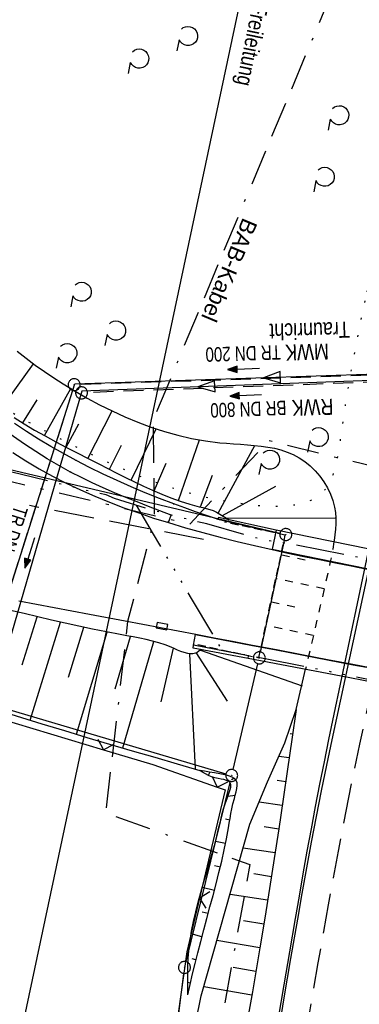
# Model space of a CAD drawing. Extents: x 510526 to 513920, y 467229 to 478797.
# Tile 142 of 256: x 510819 to 510862, y 472308 to 472431. Entities that reach past the tile are written whole.
import ezdxf
from ezdxf.enums import TextEntityAlignment as Align

# ---------------------------------------------------------------- set-up
doc = ezdxf.new("R2010")
doc.units = 0
doc.header["$LTSCALE"] = 10
doc.header["$MEASUREMENT"] = 0
for name, pattern in [('ACAD_ISO14W100', [25.5, 12, -3, 0.5, -3, 0.5, -3, 0.5, -3]), ('ACAD_ISO16W100', [73, 15, -6.5, 15, -6.5, 15, -7, 1, -7]), ('LT00', [0]), ('LT01', [0.2, 0.1, -0.1]), ('LT05', [0.7, 0.5, -0.2]), ('LT07', [0.22, 0.02, -0.2]), ('LT08', [0.42, 0.2, -0.1, 0.02, -0.1]), ('LT17', [0.15, 0.1, -0.05]), ('STRICHLINIE2', [0.375, 0.25, -0.125])]:
    doc.linetypes.add(name, pattern=pattern)
doc.layers.get('0').update_dxf_attribs({"linetype": 'LT00'})
for name, color, linetype in [('-Halt-Pfeil', 4, 'LT00'), ('-Haltung', 182, 'STRICHLINIE2'), ('-Haltungsbeschriftung', 182, 'LT00'), ('ABWASSERLTG', 24, 'LT00'), ('ABWASSERLTG_FLIEßPF', 26, 'Continuous'), ('ABWASSERLTG_TEXT', 26, 'Continuous'), ('BAB-KABEL', 220, 'ACAD_ISO16W100'), ('BAB-KABEL_TEXT', 221, 'Continuous'), ('DFK_AB_L', 21, 'LT00'), ('DFK_AB_P', 7, 'LT00'), ('DFK_KATASTER', 250, 'LT00'), ('GEHOELZ_SYMB', 252, 'Continuous'), ('STROM_FREILTG', 80, 'STROMFREILEITUNG'), ('STROM_TEXT', 80, 'Continuous'), ('STROM_UNTER', 80, 'LT08'), ('TELEKOM', 210, 'ACAD_ISO14W100'), ('V94_AFBR_BAB', 250, 'LT00'), ('V94_BOESCH', 250, 'LT00'), ('V94_BOSCHUNG', 250, 'LT00'), ('V94_BR_KAPPE', 30, 'LT00'), ('V94_BR_WID', 30, 'LT17'), ('V94_GEHOELZ', 250, 'LT07'), ('V94_GEHWEG', 250, 'LT00'), ('V94_KA_PRUF', 182, 'LT00'), ('V94_LD_MARK', 250, 'LT00'), ('V94_LG_MARK', 250, 'LT05'), ('V94_SINKK', 182, 'LT00'), ('V94_VERDECKT', 253, 'LT00'), ('V94_ZAUN', 40, 'LT00')]:
    doc.layers.add(name, color=color, linetype=linetype)
doc.styles.add('Beschrift', font='ARIAL.TTF')
doc.styles.add('Haltungsbeschriftung', font='ARIAL.TTF', dxfattribs={"width": 0.75})
doc.styles.add('Strom', font='txt.shx')
doc.styles.add('Versorgungsltg', font='ARIAL.TTF', dxfattribs={"width": 0.8, "height": 2})
doc.linetypes.add('STROMFREILEITUNG', pattern='A,12.7,-5.5,["xx",Strom,S=2.5,R=0,X=-2.6,Y=-0.85],-4.35', length=22.55)

# ---------------------------------------------------------------- blocks, each defined once
blk = doc.blocks.new('SYMB0003')
at = {"color": 0, "linetype": 'ByBlock'}
for p, q in [((-0.015712, 0), (0.010166, 0.012015)), ((0, -0.021257), (-0.015712, 0)), ((0.010166, 0.012015), (0, -0.021257))]:
    blk.add_line(p, q, dxfattribs=at)
for points in [[(-0.031395, 0.499013), (-0.093691, 0.491144), (-0.154509, 0.475528), (-0.21289, 0.452414), (-0.267913, 0.422164), (-0.318712, 0.385257), (-0.364484, 0.342274), (-0.404509, 0.293893), (-0.438154, 0.240877), (-0.464888, 0.184062), (-0.484292, 0.124345), (-0.496058, 0.062667), (-0.5, 0)], [(-0.5, 0), (-0.496058, -0.062667), (-0.484292, -0.124345), (-0.464888, -0.184062), (-0.438154, -0.240877), (-0.404509, -0.293893), (-0.364485, -0.342274), (-0.318712, -0.385257), (-0.267914, -0.422164), (-0.21289, -0.452414), (-0.154509, -0.475529), (-0.093691, -0.491144), (-0.031395, -0.499014), (0.031395, -0.499014)], [(0.5, 0), (0.496057, 0.062667), (0.484292, 0.124345), (0.464888, 0.184062), (0.438153, 0.240877), (0.404509, 0.293893), (0.364484, 0.342274), (0.318712, 0.385257), (0.267913, 0.422164), (0.21289, 0.452414), (0.154509, 0.475528), (0.093691, 0.491144), (0.031395, 0.499013), (-0.031395, 0.499013)], [(0.031395, -0.499014), (0.093691, -0.491144), (0.154509, -0.475529), (0.21289, -0.452414), (0.267914, -0.422164), (0.318712, -0.385257), (0.364485, -0.342274), (0.404509, -0.293893), (0.438154, -0.240877), (0.464889, -0.184062), (0.484292, -0.124345), (0.496058, -0.062667), (0.5, 0)]]:
    blk.add_lwpolyline(points, dxfattribs=at)
blk = doc.blocks.new('SYMB0011')
at = {"color": 0, "linetype": 'ByBlock'}
for p, q in [((0.5, 0), (-0.5, 0)), ((0, 0.5), (0, -0.5))]:
    blk.add_line(p, q, dxfattribs=at)
blk = doc.blocks.new('SYMB0024')
at = {"color": 0, "linetype": 'ByBlock'}
for p, q in [((-0.5, 0.5), (0, 0)), ((0, 0), (0.5, 0.5))]:
    blk.add_line(p, q, dxfattribs=at)
blk = doc.blocks.new('SYMB0652')
at = {"color": 0, "linetype": 'ByBlock'}
blk.add_lwpolyline([(-0.15, -0.075), (0.15, -0.075), (0.15, 0.075), (-0.15, 0.075), (-0.15, -0.075)], dxfattribs=at)
blk = doc.blocks.new('GEHOELZ_SYMB')
at = {"layer": 'GEHOELZ_SYMB'}
blk.add_line((0, 0), (1.4, 0), dxfattribs=at)
blk.add_lwpolyline([(-1.39, 0.02), (-1.61, 0.22), (-1.78, 0.47), (-1.88, 0.76), (-1.9, 1.06), (-1.84, 1.36), (-1.72, 1.64), (-1.53, 1.87), (-1.28, 2.05), (-1, 2.16), (-0.7, 2.2), (-0.4, 2.16), (-0.12, 2.05), (0.13, 1.87), (0.32, 1.64), (0.44, 1.36), (0.5, 1.06), (0.48, 0.76), (0.38, 0.47), (0.21, 0.22), (-0.01, 0.02)], dxfattribs=at)
blk = doc.blocks.new('ABWASSER-FLIEßPF')
at = {"layer": 'ABWASSERLTG_FLIEßPF'}
for p, q in [((0, 0), (-0.211, 0.07)), ((-0.211, 0.07), (-0.211, -0.07)), ((-0.211, -0.07), (0, 0))]:
    blk.add_line(p, q, dxfattribs=at)
blk = doc.blocks.new('SYMB0070')
at = {"color": 0, "linetype": 'ByBlock'}
for p, q in [((-0.5, 0), (0.2, 0)), ((0.5, 0), (0.2, 0.1)), ((0.2, 0.1), (0.2, 0)), ((0.468, 0), (0.21, 0.086)), ((0.21, 0.086), (0.21, -0.086)), ((0.21, -0.086), (0.468, 0)), ((0.22, -0.072), (0.437, 0)), ((0.23, -0.058), (0.405, 0)), ((0.24, -0.045), (0.374, 0)), ((0.342, 0), (0.25, 0.031)), ((0.25, 0.031), (0.25, -0.031)), ((0.25, -0.031), (0.342, 0)), ((0.26, -0.017), (0.31, 0)), ((0.27, -0.003), (0.279, 0))]:
    blk.add_line(p, q, dxfattribs=at)
for points in [[(0.2, 0), (0.2, -0.1), (0.5, 0)], [(0.437, 0), (0.22, 0.072), (0.22, -0.072)], [(0.405, 0), (0.23, 0.058), (0.23, -0.058)], [(0.374, 0), (0.24, 0.045), (0.24, -0.045)], [(0.31, 0), (0.26, 0.017), (0.26, -0.017)], [(0.279, 0), (0.27, 0.003), (0.27, -0.003)]]:
    blk.add_lwpolyline(points, dxfattribs=at)

msp = doc.modelspace()

# ---------------------------------------------------------------- linework, layer by layer
at = {"layer": '-Haltung'}
for p, q in [((510863.36, 472386.79), (510827, 472385.63)), ((510864.9, 472385.98), (510827.92, 472384.62)), ((510826.02, 472384.89), (510813.92, 472346.5))]:
    msp.add_line(p, q, dxfattribs=at)
at = {"layer": 'ABWASSERLTG', "flags": 128}
for points in [[(510698.45, 472379.09), (510701.63, 472378.47), (510724.46, 472370.1), (510752.82, 472362.41), (510781.43, 472354.61), (510813.59, 472345.61), (510826.34, 472385.72), (510864.1, 472386.96), (510907.87, 472388.37), (510928.76, 472389.25)], [(510928.78, 472388.83), (510909.4, 472387.79), (510865.65, 472386.21), (510827.2, 472384.79), (510789.53, 472255.1)]]:
    msp.add_lwpolyline(points, dxfattribs=at)
at = {"layer": 'BAB-KABEL', "ltscale": 0.03, "flags": 128}
msp.add_lwpolyline([(513339.84, 477816.32), (513312.27, 477774.65), (513284.67, 477733), (513252.5, 477694.41), (513223.88, 477653.5), (513195.8, 477612.12), (513167.63, 477570.87), (513139.88, 477529.3), (513111.79, 477487.92), (513083.81, 477446.45), (513055.84, 477404.98), (513022.49, 477355.03), (513000.51, 477321.52), (512973.12, 477279.62), (512945.42, 477237.87), (512917.58, 477196.22), (512879.16, 477137.5), (512858.34, 477103.22), (512837.39, 477068.95), (512811.45, 477026.06), (512784.2, 476983.9), (512756.65, 476941.56), (512731.12, 476898.63), (512706.39, 476854.96), (512681.95, 476811.1), (512658.87, 476770.39), (512633.74, 476723.05), (512609.82, 476678.97), (512586.03, 476634.72), (512574.46, 476609.04), (512565.77, 476584.24), (512545.21, 476542.92), (512523.45, 476497.74), (512501.77, 476452.47), (512480.25, 476407.17), (512458.85, 476361.79), (512438.56, 476315.94), (512418.18, 476270.12), (512378.72, 476177.83), (512359.89, 476131.36), (512341.35, 476084.78), (512322.58, 476038.31), (512304.82, 475991.34), (512287.68, 475944.24), (512270.28, 475897.17), (512254.12, 475849.7), (512237.77, 475802.28), (512221.53, 475754.82), (512205.86, 475707.19), (512190.78, 475659.38), (512175.78, 475611.52), (512161.52, 475563.42), (512145.69, 475515.8), (512137.73, 475496.07), (512130.63, 475467.92), (512119.03, 475418.91), (512105.58, 475370.55), (512100.73, 475351.1), (512084.18, 475320.51), (512082.62, 475318.67), (512071.99, 475296.24), (512062.06, 475264.37), (512059.32, 475232.9), (512061.87, 475193.18), (512054.82, 475143.1), (512045.69, 475099.99), (512036.29, 475050.9), (512027.27, 475001.72), (512018.22, 474952.55), (512008.9, 474903.42), (512000.14, 474854.23), (511992.36, 474804.85), (511985.27, 474755.37), (511977.39, 474700.85), (511969.41, 474646.42), (511966.53, 474615.2), (511972.8, 474604.79), (511970.05, 474596.16), (511959.57, 474586.37), (511941.91, 474517.48), (511936.85, 474477.77), (511926.66, 474399.73), (511919.97, 474355.38), (511910.09, 474296.61), (511899.45, 474238.13), (511883.78, 474152.68), (511870.29, 474094), (511857.13, 474053.88), (511852.78, 474012.45), (511853.17, 473966.86), (511852.49, 473957.15), (511851.31, 473949.66), (511841.69, 473942.06), (511825.82, 473895.23), (511826.65, 473894.12), (511810.9, 473851.95), (511793.57, 473805.03), (511775.28, 473758.36), (511755.12, 473712.47), (511734.05, 473667.01), (511712.23, 473621.97), (511689.5, 473577.27), (511665.16, 473533.5), (511639.85, 473490.24), (511612.91, 473448.14), (511601.59, 473431.81), (511558.05, 473366.07), (511514.89, 473306.01), (511484.06, 473267.45), (511450.63, 473224.7), (511393.07, 473164.53), (511363.02, 473132.87), (511308.52, 473076.45), (511275.57, 473040.36), (511243.01, 473009.33), (511235.22, 472986.05), (511231.03, 472981.06), (511075.99, 472813.11), (511070.24, 472807.3), (511057.8, 472797.51), (511038.03, 472769.96), (511010.69, 472730.53), (510983.88, 472687.19), (510959.58, 472643.76), (510934.3, 472604.33), (510904.8, 472574.33), (510913.91, 472558.29), (510911.7, 472550.67), (510911.23, 472549.24), (510895.97, 472514.71), (510882.66, 472477.92), (510872.4, 472460.75), (510857.5, 472432.35), (510836.1, 472381.12), (510836.28, 472368.89), (510832.94, 472355.97), (510830.18, 472332.03), (510848.22, 472325.54), (510838.51, 472271.42), (510831.97, 472215.43), (510830.7, 472169.39), (510828.83, 472118.66), (510829.08, 472067.62), (510833.95, 472011.74), (510842.44, 471951.44), (510849.98, 471906.34), (510856.18, 471866.27), (510867.23, 471812.82), (510879.85, 471762.88), (510891.51, 471713.81), (510903.79, 471665.07), (510916.06, 471616.28), (510929.64, 471568.08), (510950.96, 471501.37), (510971.61, 471429.82), (510974.35, 471422.76), (510989.55, 471366.87), (511004.5, 471314.2), (511016.36, 471270.84), (511026.28, 471232.42), (511039.24, 471184.15), (511056.6, 471116.88), (511065.91, 471078.27), (511077.6, 471030.01), (511089.22, 470981.62), (511098.91, 470932.89), (511107.16, 470884.03), (511116.15, 470835.04), (511125.08, 470786.06), (511133.15, 470736.97), (511137.3, 470706.32), (511129.89, 470689.71), (511129.54, 470684.61), (511132.44, 470671.58), (511143.11, 470670.95), (511145.78, 470638.26), (511151.08, 470588.89), (511155.98, 470539.42), (511159.51, 470489.78), (511162.63, 470440.14), (511165.94, 470390.62), (511167.84, 470340.94), (511167.81, 470291.24), (511167.77, 470272.42), (511169.19, 470243.96), (511168.97, 470223.34), (511163.73, 470203.87), (511151.46, 470170.12), (511152.4, 470145.76), (511161.63, 470107.32), (511162.26, 470078.65), (511157.08, 470021.39), (511153.97, 469975.78), (511150.23, 469924.11), (511146.61, 469878.37), (511141.04, 469826.73), (511133.85, 469745.04), (511131.82, 469700.02), (511128.93, 469655.17), (511125.19, 469595.29), (511130.66, 469554.69), (511130.4, 469544.67), (511121.69, 469477.4)], dxfattribs=at)
at = {"layer": 'DFK_AB_L'}
for p, q in [((510756.16, 472389.62), (510852, 472367.02)), ((510849.58, 472352.14), (510852.57, 472366.12)), ((510846.13, 472337.43), (510849.25, 472350.68)), ((510845.78, 472335.97), (510840.23, 472313.39)), ((510831.89, 472245.55), (510839.96, 472311.92))]:
    msp.add_line(p, q, dxfattribs=at)
at = {"layer": 'DFK_KATASTER'}
msp.add_line((510779.72, 472356.3), (510845.24, 472336.91), dxfattribs=at)
at = {"layer": 'STROM_FREILTG', "ltscale": 0.1}
msp.add_lwpolyline([(510871.91, 472924.55), (510931.19, 472859.81), (510864.67, 472516.83), (510814.09, 472278.91), (510736.48, 471907.84), (510717.74, 471818.86)], dxfattribs=at)
at = {"layer": 'STROM_UNTER', "ltscale": 2, "flags": 128}
msp.add_lwpolyline([(510941.53, 472359.74), (510936.26, 472361.86), (510925.33, 472364.09), (510915.3, 472359.94), (510914.79, 472358.02), (510914.79, 472360.15), (510899.29, 472367.15), (510860.23, 472376.18), (510850.64, 472378.58), (510842.37, 472369.94), (510840.71, 472368.15), (510806.39, 472376.29), (510803.17, 472376.8), (510794.5, 472378.25), (510789.84, 472385.65), (510781.76, 472386.21), (510774.76, 472386.79), (510760.84, 472393.29), (510755.43, 472391.06), (510749.61, 472391.64), (510744.11, 472367.19), (510721.23, 472372.23)], dxfattribs=at)
at = {"layer": 'TELEKOM', "ltscale": 0.05, "flags": 128}
for points in [[(511130.85, 472242.46), (511125.84, 472246.29), (511119.85, 472251.06), (511119.53, 472251.15), (511119.08, 472251.2), (511118.63, 472251.24), (511118.18, 472251.51), (511117.86, 472251.74), (511117.86, 472252.23), (511117.82, 472252.64), (511114.38, 472255.27), (511109.83, 472258.78), (511108.07, 472260.31), (511100.57, 472266.96), (511092.23, 472274.3), (511084.01, 472281.9), (511079.02, 472286.37), (511070.85, 472293.95), (511066.95, 472295.86), (511059.46, 472299.85), (511051.18, 472303.79), (511043.62, 472307.47), (511031.48, 472316.73), (511023.4, 472322.53), (511015.18, 472328.06), (511009.86, 472331.63), (511000.48, 472337.23), (510996.89, 472339.25), (510988.42, 472341.39), (510977.14, 472344.13), (510961.42, 472348.01), (510950.24, 472350.58), (510947.92, 472351.21), (510942.01, 472351.81), (510925.52, 472353.65), (510917.16, 472354.62), (510907.65, 472355.49), (510904.72, 472355.75), (510902.11, 472356.23), (510898.37, 472356.94), (510893.64, 472357.84), (510883.48, 472359.81), (510866.17, 472363.16), (510853.92, 472365.55), (510849.72, 472366.23), (510842.86, 472368.19), (510840.67, 472368.7), (510835.46, 472370.05), (510831.3, 472371.37), (510830.26, 472371.83), (510827.72, 472372.38), (510821.02, 472374.05), (510812.44, 472376.15), (510810.32, 472376.58), (510802.96, 472377.64), (510800.69, 472377.93), (510796.33, 472378.46), (510789.95, 472379.65), (510785.2, 472380.54), (510780.45, 472381.3), (510776.73, 472381.86), (510770.7, 472382.69), (510764.43, 472383.51), (510758.67, 472384.27), (510753.19, 472384.97), (510747.02, 472385.86), (510743.31, 472386.35), (510731.44, 472388.33), (510727.81, 472388.96), (510711.42, 472391.9), (510709.35, 472392.2), (510704.66, 472392.37), (510698.91, 472392.67)], [(510834, 472370.52), (510836.02, 472367.11), (510840.9, 472358.85), (510844.76, 472352.37), (510853.75, 472350.63), (510868.53, 472347.62), (510883.79, 472344.64), (510895.59, 472342.27), (510903.14, 472340.84), (510908.22, 472345.44), (510914.43, 472351.34), (510917.92, 472354.53)]]:
    msp.add_lwpolyline(points, dxfattribs=at)
at = {"layer": 'V94_AFBR_BAB'}
for points in [[(510818.58, 472377.11), (510820.2, 472376.07), (510821.86, 472375.08), (510823.55, 472374.15), (510825.08, 472373.37)], [(510825.08, 472373.37), (510825.26, 472373.28), (510827.03, 472372.43), (510828.83, 472371.64), (510830.65, 472370.9), (510832.48, 472370.2), (510834.32, 472369.55), (510836.18, 472368.92), (510838.05, 472368.34), (510840.19, 472367.7), (510842.34, 472367.1), (510844.5, 472366.53), (510846.66, 472365.99), (510848.83, 472365.47), (510851.01, 472364.98), (510852.99, 472364.54), (510854.97, 472364.12), (510856.95, 472363.71), (510858.93, 472363.31), (510860.92, 472362.92), (510862.9, 472362.52)], [(510851.83, 472306.32), (510852.52, 472310.47), (510853.23, 472314.63), (510853.94, 472318.78), (510854.43, 472321.58), (510854.92, 472324.39), (510855.42, 472327.2), (510855.94, 472330), (510856.46, 472332.8), (510857, 472335.6), (510857.56, 472338.39), (510858.13, 472341.18), (510864.51, 472371.48)], [(510819.34, 472358.54), (510823.76, 472357.71), (510828.18, 472356.87), (510832.61, 472356.04), (510837.03, 472355.2), (510841.46, 472354.36), (510843.76, 472353.93), (510846.06, 472353.5), (510848.36, 472353.06), (510851.55, 472352.45), (510854.74, 472351.84), (510857.93, 472351.22), (510861.12, 472350.61), (510865.46, 472349.77)]]:
    msp.add_lwpolyline(points, dxfattribs=at)
at = {"layer": 'V94_BOESCH'}
msp.add_line((510854.04, 472344.94), (510855.19, 472349.98), dxfattribs=at)
for points in [[(510819.13, 472389.81), (510820.24, 472388.92), (510821.37, 472388.07), (510822.52, 472387.25), (510823.7, 472386.46), (510824.89, 472385.7), (510826.38, 472384.8), (510827.89, 472383.93), (510829.43, 472383.1), (510831, 472382.32), (510832.59, 472381.59), (510834.21, 472380.91), (510835.85, 472380.3), (510837.53, 472379.75), (510839.22, 472379.28), (510840.94, 472378.89), (510842.69, 472378.57), (510844.46, 472378.35), (510845.33, 472378.28), (510846.19, 472378.21), (510847.06, 472378.16), (510847.93, 472378.09), (510848.79, 472378.02), (510849.64, 472377.93), (510850.48, 472377.81), (510851.3, 472377.65), (510852.11, 472377.44), (510852.89, 472377.18), (510853.66, 472376.86), (510854.39, 472376.46), (510855.1, 472375.99), (510855.78, 472375.45), (510856.41, 472374.84), (510856.99, 472374.17), (510857.51, 472373.46), (510857.96, 472372.7), (510858.34, 472371.92), (510858.63, 472371.11), (510858.84, 472370.28), (510858.94, 472369.6), (510858.98, 472368.91), (510858.98, 472368.21), (510858.94, 472367.52), (510858.87, 472366.82), (510858.79, 472366.12), (510858.76, 472365.92)], [(510818.72, 472381.5), (510819.99, 472380.7), (510821.29, 472379.94), (510822.61, 472379.19), (510823.94, 472378.47), (510825.28, 472377.77), (510826.63, 472377.07), (510827.98, 472376.38), (510829.34, 472375.69), (510830.45, 472375.12), (510831.57, 472374.55), (510832.68, 472373.99), (510833.8, 472373.44), (510834.93, 472372.91), (510836.06, 472372.4), (510837.2, 472371.91), (510838.35, 472371.46), (510839.52, 472371.05), (510840.7, 472370.67), (510841.9, 472370.34), (510842.34, 472370.24), (510842.78, 472370.12), (510843.21, 472370), (510843.63, 472369.85), (510844.06, 472369.65), (510844.48, 472369.42), (510844.89, 472369.17), (510845.65, 472368.69)], [(510842.12, 472352.45), (510841.85, 472352.24), (510841.64, 472352.1), (510841.41, 472351.99), (510841.11, 472351.93), (510840.79, 472351.93), (510840.47, 472351.97), (510840.03, 472352.08), (510839.6, 472352.23), (510839.19, 472352.39), (510838.78, 472352.57), (510838.38, 472352.75), (510837.62, 472353.04), (510836.84, 472353.29), (510836.06, 472353.51), (510835.26, 472353.7), (510834.45, 472353.87), (510833.64, 472354.03), (510832.83, 472354.18), (510832.01, 472354.33), (510830.28, 472354.66), (510828.55, 472355.01), (510826.83, 472355.38), (510825.11, 472355.76), (510823.4, 472356.15), (510821.69, 472356.55), (510819.99, 472356.95), (510818.28, 472357.34)], [(510817.12, 472344.74), (510819.66, 472343.95), (510822.2, 472343.16), (510825.02, 472342.3), (510827.84, 472341.46), (510830.66, 472340.62), (510833.49, 472339.79), (510836.32, 472338.97), (510839.15, 472338.15), (510841.98, 472337.33)], [(510832.75, 472231.3), (510832.97, 472233.86), (510833.2, 472236.42), (510833.45, 472238.99), (510833.71, 472241.55), (510833.99, 472244.11), (510834.27, 472246.67), (510834.56, 472249.23), (510834.85, 472251.8), (510835.45, 472259.9), (510836.13, 472267.99), (510836.91, 472276.08), (510837.77, 472284.16), (510838.71, 472292.22), (510842.14, 472309.1), (510848.25, 472330.6), (510850.43, 472335.88), (510852.6, 472340.79), (510854.02, 472344.93)], [(510854.04, 472344.94), (510853.5, 472341.2), (510852.95, 472337.47), (510852.4, 472333.74), (510851.84, 472330.01), (510851.28, 472326.28), (510850.7, 472322.55), (510850.1, 472318.82), (510849.49, 472315.1), (510849.03, 472312.34), (510848.55, 472309.59), (510848.08, 472306.84)], [(510840.45, 472309.22), (510840.76, 472310.53), (510841.07, 472311.84), (510841.38, 472313.16), (510841.71, 472314.48), (510842.08, 472315.91), (510842.46, 472317.36), (510842.85, 472318.8), (510843.24, 472320.24), (510843.63, 472321.68), (510844.01, 472323.12), (510844.37, 472324.54), (510844.72, 472325.96), (510845.03, 472327.37), (510845.32, 472328.77), (510845.57, 472330.15), (510845.66, 472330.73), (510845.76, 472331.31), (510845.86, 472331.91), (510845.98, 472332.52), (510846.12, 472333.15), (510846.29, 472333.82), (510846.41, 472334.23), (510846.53, 472334.65), (510846.62, 472335.05), (510846.66, 472335.43), (510846.63, 472335.78), (510846.52, 472336.07), (510846.32, 472336.3), (510846.03, 472336.48), (510845.68, 472336.62), (510845.3, 472336.73), (510844.89, 472336.82), (510844.47, 472336.89), (510843.8, 472337.01), (510843.17, 472337.12), (510842.57, 472337.22), (510841.98, 472337.33)], [(510840.45, 472309.22), (510840.45, 472310.14), (510840.45, 472311.06), (510840.46, 472311.97), (510840.48, 472312.89), (510840.53, 472313.81), (510840.61, 472314.73), (510840.75, 472315.96), (510840.95, 472317.19), (510841.19, 472318.41), (510841.47, 472319.63), (510841.77, 472320.84), (510842.1, 472322.05), (510842.44, 472323.25), (510842.79, 472324.44), (510843.13, 472325.62), (510843.47, 472326.79), (510843.8, 472327.94), (510844.1, 472329.08), (510844.37, 472330.2), (510844.5, 472330.77), (510844.63, 472331.34), (510844.77, 472331.92), (510844.94, 472332.52), (510845.13, 472333.15), (510845.38, 472333.82), (510845.52, 472334.19), (510845.66, 472334.56), (510845.78, 472334.92), (510845.85, 472335.24), (510845.85, 472335.53), (510845.77, 472335.77), (510845.59, 472335.95), (510845.32, 472336.08), (510844.99, 472336.17), (510844.63, 472336.24), (510844.25, 472336.31), (510843.87, 472336.39), (510843.43, 472336.52), (510843.04, 472336.69), (510842.67, 472336.89), (510842.32, 472337.1), (510841.98, 472337.33)]]:
    msp.add_lwpolyline(points, dxfattribs=at)
at = {"layer": 'V94_BOSCHUNG'}
for p, q in [((510817.11, 472382.59), (510821.16, 472388.22)), ((510822.53, 472379.24), (510825.84, 472385.12)), ((510819.81, 472380.82), (510821.62, 472383.73)), ((510827.96, 472376.39), (510831, 472382.32)), ((510825.26, 472377.78), (510826.81, 472380.72)), ((510833.38, 472373.64), (510836.5, 472380.08)), ((510830.65, 472375.02), (510832.19, 472378.06)), ((510839.3, 472371.12), (510841.91, 472378.7)), ((510844.27, 472369.54), (510848.85, 472378.01)), ((510836.26, 472372.31), (510837.75, 472375.79)), ((510842.04, 472370.31), (510843.54, 472374.3)), ((510844.8, 472369.23), (510851.49, 472372.91)), ((510845.31, 472368.9), (510858.9, 472368.96)), ((510819.74, 472350.54), (510821.62, 472356.57)), ((510820.75, 472343.61), (510824.52, 472355.9)), ((510825.54, 472348.99), (510827.44, 472355.25)), ((510826.54, 472341.85), (510830.36, 472354.64)), ((510831.37, 472347.54), (510833.31, 472354.09)), ((510832.33, 472340.13), (510836.23, 472353.46)), ((510837.14, 472345.92), (510838.66, 472352.62)), ((510841.48, 472352.07), (510845.38, 472346.01)), ((510842.06, 472352.39), (510854.76, 472347.92)), ((510841.43, 472337.5), (510840.73, 472351.93)), ((510854.02, 472344.82), (510853.98, 472344.82)), ((510853.59, 472341.85), (510853.29, 472341.89)), ((510853.16, 472338.88), (510851.84, 472339.07)), ((510843.23, 472337.11), (510843.03, 472336.7)), ((510846.25, 472336.35), (510845.92, 472336.15)), ((510852.72, 472335.91), (510851.65, 472336.07)), ((510846.39, 472334.17), (510845.47, 472334.05)), ((510852.28, 472332.94), (510849.39, 472333.36)), ((510845.72, 472331.11), (510845.18, 472331.23)), ((510851.84, 472329.97), (510850.03, 472330.24)), ((510845.2, 472328.17), (510843.93, 472328.42)), ((510851.39, 472326.99), (510847.4, 472327.61)), ((510844.54, 472325.22), (510843.82, 472325.38)), ((510850.93, 472324.02), (510848.75, 472324.37)), ((510843.79, 472322.29), (510842.28, 472322.68)), ((510850.46, 472321.06), (510845.75, 472321.81)), ((510843.01, 472319.39), (510842.26, 472319.59)), ((510849.98, 472318.09), (510847.45, 472318.5)), ((510842.23, 472316.49), (510840.89, 472316.85)), ((510849.49, 472315.12), (510844.1, 472316.01)), ((510841.49, 472313.6), (510841.01, 472313.72)), ((510848.99, 472312.16), (510846.14, 472312.64)), ((510840.79, 472310.68), (510840.45, 472310.76)), ((510848.48, 472309.19), (510842.46, 472310.22))]:
    msp.add_line(p, q, dxfattribs=at)
at = {"layer": 'V94_BR_KAPPE'}
for points in [[(510851.51, 472367.41), (510844.3, 472368.98), (510844.21, 472368.77), (510851.42, 472367.1)], [(510865.25, 472364.59), (510851.51, 472367.41), (510851.03, 472365.03), (510864.9, 472362.19)], [(510903.88, 472339.33), (510902.7, 472339.73), (510901.52, 472340.12), (510900.33, 472340.51), (510898.33, 472341.12), (510896.32, 472341.69), (510894.3, 472342.22), (510892.27, 472342.71), (510890.23, 472343.17), (510888.18, 472343.61), (510886.13, 472344.02), (510873.66, 472346.45), (510862.66, 472348.53), (510860.54, 472348.96), (510848.03, 472351.35), (510841.14, 472352.63), (510841.2, 472353), (510841.42, 472354.34)], [(510841.42, 472354.34), (510844.88, 472353.68), (510848.34, 472353.02), (510851.54, 472352.4), (510854.74, 472351.79), (510857.94, 472351.18), (510861.14, 472350.56), (510862.82, 472350.25)], [(510848.03, 472351.35), (510848.07, 472351.65), (510841.2, 472353)]]:
    msp.add_lwpolyline(points, dxfattribs=at)
at = {"layer": 'V94_BR_WID'}
msp.add_lwpolyline([(510841.73, 472353.07), (510849.36, 472351.43), (510852.66, 472366.78), (510845.04, 472368.42)], dxfattribs=at)
at = {"layer": 'V94_GEHOELZ', "linetype": 'LT07', "flags": 128}
msp.add_lwpolyline([(510862.9, 472397.22), (510863.27, 472399.31), (510863.64, 472401.41), (510864.01, 472403.51), (510864.4, 472405.62), (510864.79, 472407.74), (510865.2, 472409.86), (510865.62, 472412.01), (510866.06, 472414.16), (510866.53, 472416.34), (510866.81, 472417.63), (510867.1, 472418.92), (510867.38, 472420.22), (510867.64, 472421.52), (510867.89, 472422.82), (510868.11, 472424.12), (510868.3, 472425.4), (510868.45, 472426.69), (510868.55, 472427.96), (510868.6, 472429.22), (510868.58, 472430.47), (510868.5, 472431.7), (510868.34, 472432.91), (510868.1, 472434.11), (510867.79, 472435.26), (510867.39, 472436.39), (510866.92, 472437.5), (510866.39, 472438.6), (510865.8, 472439.69), (510865.17, 472440.76), (510864.49, 472441.82), (510863.78, 472442.88), (510863.04, 472443.93), (510862.28, 472444.97), (510861.51, 472446.02), (510860.73, 472447.06), (510859.96, 472448.1), (510859.19, 472449.15), (510858.45, 472450.2), (510857.77, 472451.18), (510857.11, 472452.17), (510856.46, 472453.16), (510855.81, 472454.14), (510855.17, 472455.11), (510854.51, 472456.07), (510853.84, 472457.02), (510853.16, 472457.95), (510852.44, 472458.86), (510851.7, 472459.74), (510850.92, 472460.59), (510849.8, 472461.71), (510848.59, 472462.76), (510847.32, 472463.75), (510845.99, 472464.67), (510844.6, 472465.53), (510843.16, 472466.32), (510841.67, 472467.04), (510840.14, 472467.7), (510838.57, 472468.28), (510836.97, 472468.79), (510835.35, 472469.23), (510833.7, 472469.59), (510832.03, 472469.88), (510830.36, 472470.09), (510828.67, 472470.23), (510826.99, 472470.28), (510825.31, 472470.25), (510823.63, 472470.14), (510821.97, 472469.95), (510820.33, 472469.68), (510819.59, 472469.52), (510818.87, 472469.34), (510818.15, 472469.13), (510817.46, 472468.88), (510816.8, 472468.59), (510816.17, 472468.25), (510815.58, 472467.85), (510815.08, 472467.44), (510814.61, 472466.98), (510814.16, 472466.49), (510813.73, 472465.98), (510813.3, 472465.46), (510809.59, 472443.77), (510809.12, 472441.6), (510808.66, 472439.42), (510808.2, 472437.24), (510807.75, 472435.06), (510807.31, 472432.87), (510806.89, 472430.68), (510806.49, 472428.49), (510806.11, 472426.29), (510805.76, 472424.08), (510805.43, 472421.86), (510805.14, 472419.64), (510804.89, 472417.41), (510804.73, 472415.8), (510804.6, 472414.19), (510804.5, 472412.57), (510804.43, 472410.96), (510804.4, 472409.34), (510804.42, 472407.73), (510804.49, 472406.13), (510804.62, 472404.53), (510804.81, 472402.94), (510805.06, 472401.35), (510805.38, 472399.78), (510805.78, 472398.22), (510806.19, 472396.9), (510806.65, 472395.6), (510807.18, 472394.32), (510807.76, 472393.07), (510808.41, 472391.85), (510809.13, 472390.67), (510809.9, 472389.55), (510810.74, 472388.47), (510811.62, 472387.48), (510812.56, 472386.54), (510813.55, 472385.65), (510814.58, 472384.8), (510815.65, 472383.99), (510816.76, 472383.23), (510817.89, 472382.49), (510819.05, 472381.79), (510820.23, 472381.12), (510821.41, 472380.46), (510822.61, 472379.83), (510823.81, 472379.21), (510825, 472378.61), (510826.41, 472377.89), (510827.81, 472377.2), (510829.21, 472376.52), (510830.61, 472375.86), (510832.02, 472375.22), (510833.43, 472374.61), (510834.87, 472374.02), (510836.32, 472373.47), (510837.8, 472372.95), (510839.31, 472372.47), (510840.86, 472372.02), (510842.45, 472371.62), (510844.09, 472371.27), (510845.77, 472370.96), (510847.51, 472370.7), (510848.44, 472370.59), (510849.38, 472370.5), (510850.31, 472370.43), (510851.24, 472370.4), (510852.15, 472370.41), (510853.03, 472370.47), (510853.88, 472370.58), (510854.69, 472370.75), (510855.45, 472370.98), (510856.15, 472371.29), (510856.78, 472371.67), (510857.33, 472372.14), (510857.76, 472372.63), (510858.12, 472373.18), (510858.43, 472373.79), (510858.69, 472374.44), (510858.91, 472375.14), (510859.1, 472375.87), (510859.25, 472376.63), (510859.39, 472377.42), (510859.51, 472378.21), (510859.62, 472379.01), (510859.73, 472379.8), (510859.97, 472381.53), (510860.23, 472383.22), (510860.5, 472384.86), (510860.78, 472386.48), (510861.06, 472388.07), (510861.36, 472389.63), (510861.66, 472391.17), (510861.96, 472392.7), (510862.27, 472394.21), (510862.59, 472395.72), (510862.9, 472397.22)], close=True, dxfattribs=at)
at = {"layer": 'V94_GEHWEG'}
msp.add_line((510838.05, 472368.34), (510838.39, 472369.29), dxfattribs=at)
for points in [[(510838.39, 472369.29), (510836.96, 472369.83), (510835.54, 472370.38), (510834.11, 472370.93), (510832.7, 472371.5), (510831.29, 472372.08), (510829.89, 472372.69), (510828.51, 472373.32), (510827.15, 472373.98), (510825.8, 472374.68), (510824.33, 472375.49), (510822.88, 472376.35), (510821.46, 472377.25), (510820.05, 472378.18), (510818.66, 472379.14), (510817.28, 472380.13), (510815.92, 472381.14), (510814.56, 472382.16), (510813.22, 472383.2), (510811.87, 472384.25), (510810.53, 472385.3)], [(510844.17, 472368.78), (510842.81, 472369.24), (510841.44, 472369.71), (510840.08, 472370.18), (510838.72, 472370.68), (510836.93, 472371.36), (510835.14, 472372.07), (510833.38, 472372.82), (510831.62, 472373.6), (510829.89, 472374.41), (510828.18, 472375.25), (510826.5, 472376.12), (510824.91, 472376.98), (510823.34, 472377.87), (510821.8, 472378.79), (510820.27, 472379.75), (510818.76, 472380.74)]]:
    msp.add_lwpolyline(points, dxfattribs=at)
at = {"layer": 'V94_LD_MARK'}
msp.add_lwpolyline([(510851.72, 472303.9), (510852.53, 472308.84), (510853.36, 472313.77), (510854.22, 472318.7), (510854.78, 472321.92), (510855.37, 472325.13), (510855.96, 472328.35), (510856.57, 472331.56), (510857.2, 472334.76), (510857.85, 472337.96), (510858.53, 472341.16), (510865.04, 472371.37)], dxfattribs=at)
at = {"layer": 'V94_LG_MARK'}
msp.add_line((510842.44, 472366.22), (510820.65, 472370.48), dxfattribs=at)
at = {"layer": 'V94_LG_MARK', "flags": 128}
msp.add_lwpolyline([(510841.59, 472156.88), (510841.67, 472159.59), (510841.75, 472162.29), (510841.83, 472165), (510841.92, 472167.71), (510842.02, 472170.41), (510842.13, 472173.12), (510842.26, 472175.98), (510842.4, 472178.83), (510842.56, 472181.69), (510842.72, 472184.54), (510842.89, 472187.4), (510843.07, 472190.25), (510843.25, 472193.1), (510843.43, 472195.96), (510843.62, 472198.94), (510843.81, 472201.93), (510844, 472204.92), (510844.2, 472207.9), (510844.41, 472210.89), (510844.62, 472213.87), (510844.85, 472216.86), (510845.08, 472219.84), (510845.37, 472223.23), (510845.68, 472226.61), (510846, 472230), (510846.33, 472233.38), (510846.68, 472236.76), (510847.03, 472240.14), (510847.39, 472243.52), (510847.94, 472248.54), (510848.5, 472253.55), (510849.07, 472258.56), (510849.65, 472263.58), (510850.25, 472268.59), (510850.77, 472272.75), (510851.3, 472276.91), (510851.84, 472281.07), (510852.41, 472285.22), (510853, 472289.38), (510853.6, 472293.53), (510854.2, 472297.47), (510854.82, 472301.41), (510855.46, 472305.35), (510856.12, 472309.28), (510856.8, 472313.22), (510857.49, 472317.15), (510858.09, 472320.51), (510858.7, 472323.86), (510859.32, 472327.22), (510859.96, 472330.57), (510860.62, 472333.92), (510861.3, 472337.26), (510862, 472340.6), (510868.43, 472370.69), (510869.55, 472375.61)], dxfattribs=at)
at = {"layer": 'V94_VERDECKT', "linetype": 'LT01'}
for p, q in [((510855.16, 472363.63), (510852.12, 472364.28)), ((510857.53, 472360.05), (510851.5, 472361.35)), ((510853.86, 472357.77), (510850.86, 472358.42)), ((510856.17, 472354.21), (510850.23, 472355.49))]:
    msp.add_line(p, q, dxfattribs=at)
at = {"layer": 'V94_VERDECKT', "linetype": 'LT01', "flags": 128}
msp.add_lwpolyline([(510858.76, 472365.92), (510858.6, 472365.04), (510858.45, 472364.22), (510858.25, 472363.26), (510857.97, 472361.99), (510857.57, 472360.21), (510857, 472357.74), (510856.22, 472354.39), (510855.19, 472349.98)], dxfattribs=at)
at = {"layer": 'V94_ZAUN'}
msp.add_line((510815.55, 472344.23), (510829.91, 472339.91), dxfattribs=at)
for points in [[(510829.91, 472339.91), (510836.08, 472338.05), (510844.16, 472335.24)], [(510844.16, 472335.24), (510845.16, 472334.89), (510841.94, 472321.33)], [(510841.94, 472321.33), (510840.34, 472314.63), (510839.23, 472306.6)]]:
    msp.add_lwpolyline(points, dxfattribs=at)

# ---------------------------------------------------------------- block references
at = {"layer": '-Halt-Pfeil', "yscale": 4, "zscale": 4}
for p, xscale, rotation in [((510847.45, 472387.56), 3.999999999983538, 181.8206539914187), ((510847.71, 472384.26), 4.000000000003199, 182.1070039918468), ((510820.67, 472364.54), 4.000000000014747, 252.5055639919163)]:
    msp.add_blockref('SYMB0070', p, dxfattribs=dict(at, xscale=xscale, rotation=rotation))
at = {"layer": 'ABWASSERLTG_FLIEßPF', "xscale": 10.00000000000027, "yscale": 10, "zscale": 10, "rotation": 181.8769999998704}
for p in [(510849.93, 472386.49), (510841.74, 472385.33)]:
    msp.add_blockref('ABWASSER-FLIEßPF', p, dxfattribs=at)
at = {"layer": 'DFK_AB_P', "xscale": 1.499999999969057, "yscale": 1.5, "zscale": 1.5, "rotation": 251.2881100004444}
for p in [(510852.73, 472366.85), (510849.42, 472351.41), (510845.96, 472336.7), (510840.05, 472312.66)]:
    msp.add_blockref('SYMB0003', p, dxfattribs=at)
at = {"layer": 'GEHOELZ_SYMB'}
for p, rotation in [((510839.38, 472428.77), 259.0065000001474), ((510833.27, 472425.94), 259.0065000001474), ((510858.3, 472418.84), 259.0065000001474), ((510856.49, 472411.15), 259.0065000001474), ((510826.08, 472396.75), 259.0065000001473), ((510830.37, 472391.89), 259.0065000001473), ((510824.27, 472389.06), 259.0065000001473), ((510855.73, 472378.56), 259.0065000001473), ((510849.63, 472375.73), 259.0065000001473)]:
    msp.add_blockref('GEHOELZ_SYMB', p, dxfattribs=dict(at, rotation=rotation))
at = {"layer": 'V94_BR_WID', "xscale": 0.1000000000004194, "yscale": 0.1000000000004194, "zscale": 0.1, "rotation": 263.3409040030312}
for p in [(510852.66, 472366.78), (510849.36, 472351.43)]:
    msp.add_blockref('SYMB0011', p, dxfattribs=at)
at = {"layer": 'V94_GEHWEG', "xscale": 0.1000000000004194, "yscale": 0.1000000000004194, "zscale": 0.1, "rotation": 263.3409040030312}
for p in [(510826.5, 472376.12), (510825.8, 472374.68), (510838.72, 472370.68), (510838.39, 472369.29), (510838.04, 472368.47), (510844.17, 472368.78), (510851.43, 472367.1), (510841.2, 472352.99), (510848.06, 472351.66)]:
    msp.add_blockref('SYMB0011', p, dxfattribs=at)
at = {"layer": 'V94_KA_PRUF', "xscale": 1.500000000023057, "yscale": 1.5, "zscale": 1.5, "rotation": 263.3409047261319}
for p in [(510826.25, 472385.61), (510827.17, 472384.59)]:
    msp.add_blockref('SYMB0003', p, dxfattribs=at)
at = {"layer": 'V94_SINKK', "xscale": 4.499999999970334, "yscale": 4.5, "zscale": 4.5, "rotation": 349.3182647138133}
msp.add_blockref('SYMB0652', (510837.24, 472355.4), dxfattribs=at)
at = {"layer": 'V94_ZAUN', "yscale": 2.099999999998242, "zscale": 2.1}
for p, xscale, rotation in [((510829.91, 472339.91), 2.099999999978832, 343.2490539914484), ((510844.16, 472335.24), 2.100000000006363, 340.8416839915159), ((510841.94, 472321.33), 2.100000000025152, 256.6179939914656)]:
    msp.add_blockref('SYMB0024', p, dxfattribs=dict(at, xscale=xscale, rotation=rotation))

# ---------------------------------------------------------------- texts
at = {"layer": '-Haltungsbeschriftung', "style": 'Haltungsbeschriftung', "width": 0.75}
for s, rotation, p in [('TR DN 200', 181.8207, (510852.08, 472390.57)), ('BR DN 800', 182.107, (510852.78, 472383.63)), ('TR DN 200', 252.5056, (510818.77, 472370.6))]:
    msp.add_text(s, height=1.8, rotation=rotation, dxfattribs=at).set_placement(p)
at = {"layer": 'ABWASSERLTG_TEXT', "style": 'Versorgungsltg', "width": 0.8}
for s, p in [('Traunricht', (510855.68, 472393.37)), ('MWK', (510855.36, 472390.7)), ('RWK', (510856.05, 472383.78))]:
    msp.add_text(s, height=2, rotation=181.5406, dxfattribs=at).set_placement(p, align=Align.CENTER)
at = {"layer": 'BAB-KABEL_TEXT', "style": 'Beschrift'}
msp.add_text('BAB-Kabel', height=2, rotation=247.212, dxfattribs=at).set_placement((510844.74, 472400.33), align=Align.CENTER)
at = {"layer": 'STROM_TEXT', "style": 'Versorgungsltg', "width": 0.8}
msp.add_text('EON 110 KV Freileitung', height=2, rotation=258.5543, dxfattribs=at).set_placement((510848.9, 472434.92), align=Align.CENTER)

doc.saveas('drawing.dxf')
